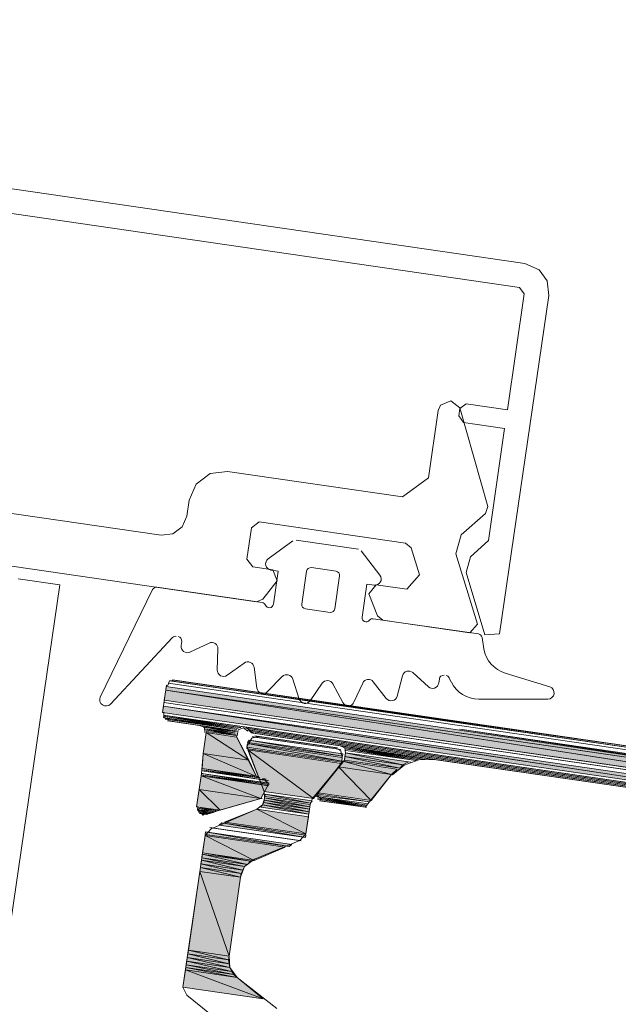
# Model space of a CAD drawing. Header units: millimetres. Extents: x 4446500 to 4448127, y 8380488 to 8381436.
# Tile 18 of 30: x 4447994 to 4448020, y 8381046 to 8381089. Entities that reach past the tile are written whole.
import ezdxf

# ---------------------------------------------------------------- set-up
doc = ezdxf.new("R2010")
doc.units = ezdxf.units.MM
for name, color, linetype, lineweight in [('Импорт в семействах', 7, 'Continuous', 18), ('Размеры', 7, 'Continuous', 9), ('Размеры-5', 7, 'Continuous', 9), ('Элементы узлов', 7, 'Continuous', 18)]:
    doc.layers.add(name, color=color, linetype=linetype, lineweight=lineweight)
doc.styles.add('GOST Common', font='GOST_Common.ttf', dxfattribs={"width": 0.9, "height": 10})
doc.dimstyles.new('ADSK_Основной_2_0_1', dxfattribs={"dimscale": 304.8, "dimtxt": 10.05715, "dimasz": 0.023196, "dimexe": 0.024606, "dimexo": 0.049213, "dimgap": 0.008202, "dimtad": 1, "dimdec": 0, "dimzin": 0, "dimdsep": 46, "dimtxsty": 'GOST Common', "dimblk1": 'OBLIQUE', "dimblk2": 'OBLIQUE', "dimsah": 1, "dimcen": 0.09, "dimdle": 0.024606, "dimazin": 0, "dimtfac": 1, "dimtdec": 4, "dimtix": 1, "dimtmove": 1, "dimatfit": 3, "dimfxl": 1, "dimtvp": 1, "dimtfill": 1, "dimtolj": 1, "dimtzin": 0, "dimarcsym": 2})

# ---------------------------------------------------------------- blocks, each defined once
blk = doc.blocks.new('Витражная стойка в сборе - Окно для витража_dwg-21250016-Разрез 2-2')
at = {"layer": 'Импорт в семействах'}
for points in [[(4448044.192, 8381053.134), (4448000.374, 8381059.502), (4448000.398, 8381059.665), (4448013.341, 8381057.735)], [(4448044.129, 8381052.699), (4448000.311, 8381059.067), (4448000.374, 8381059.502), (4448013.341, 8381057.486)], [(4448044.129, 8381052.699), (4448000.374, 8381059.502), (4448044.192, 8381053.134)], [(4448039.048, 8381052.882), (4448000.232, 8381058.524), (4448000.272, 8381058.796), (4448013.341, 8381056.803)], [(4448039.048, 8381052.882), (4448000.272, 8381058.796), (4448039.088, 8381053.154)], [(4448004.034, 8381056.417), (4448002.023, 8381056.71), (4448002.157, 8381057.633)], [(4448004.034, 8381056.417), (4448002.157, 8381057.633), (4448003.516, 8381057.436)], [(4448044.192, 8381053.134), (4448013.341, 8381057.784), (4448044.216, 8381053.297)], [(4448008.136, 8381056.376), (4448003.95, 8381056.985), (4448003.974, 8381057.147)], [(4448008.136, 8381056.376), (4448003.974, 8381057.147), (4448008.16, 8381056.539)], [(4448008.168, 8381056.593), (4448003.982, 8381057.202), (4448004.052, 8381057.303)], [(4448008.168, 8381056.593), (4448004.052, 8381057.303), (4448008.183, 8381056.702)], [(4448004.374, 8381055.701), (4448001.982, 8381056.049), (4448002.023, 8381056.71)], [(4448004.374, 8381055.701), (4448002.023, 8381056.71), (4448004.034, 8381056.417)], [(4448006.897, 8381054.724), (4448004.722, 8381055.04), (4448003.988, 8381056.868)], [(4448006.897, 8381054.724), (4448003.988, 8381056.868), (4448008.12, 8381056.267)], [(4448010.831, 8381056.206), (4448008.276, 8381056.578), (4448008.3, 8381056.741)], [(4448010.831, 8381056.206), (4448008.3, 8381056.741), (4448011.073, 8381056.338)], [(4448010.325, 8381055.781), (4448007.988, 8381056.12), (4448008.19, 8381056.368)], [(4448010.325, 8381055.781), (4448008.19, 8381056.368), (4448010.582, 8381056.021)], [(4448010.699, 8381056.059), (4448008.253, 8381056.414), (4448008.276, 8381056.578)], [(4448010.699, 8381056.059), (4448008.276, 8381056.578), (4448010.831, 8381056.206)], [(4448009.437, 8381054.632), (4448007.099, 8381054.972), (4448007.988, 8381056.12)], [(4448009.437, 8381054.632), (4448007.988, 8381056.12), (4448010.325, 8381055.781)], [(4448004.566, 8381054.73), (4448001.848, 8381055.125), (4448001.935, 8381055.723)], [(4448004.566, 8381054.73), (4448001.935, 8381055.723), (4448004.87, 8381055.296)], [(4448002.77, 8381054.214), (4448001.737, 8381054.364), (4448001.848, 8381055.125)], [(4448002.77, 8381054.214), (4448001.848, 8381055.125), (4448004.566, 8381054.73)], [(4448006.756, 8381054.522), (4448004.745, 8381054.815), (4448004.761, 8381054.924)], [(4448006.756, 8381054.522), (4448004.761, 8381054.924), (4448006.827, 8381054.624)], [(4448006.685, 8381054.033), (4448004.565, 8381054.341), (4448004.635, 8381054.442)], [(4448006.701, 8381054.142), (4448004.635, 8381054.442), (4448004.705, 8381054.543)], [(4448006.685, 8381054.033), (4448004.635, 8381054.442), (4448006.701, 8381054.142)], [(4448006.717, 8381054.251), (4448004.705, 8381054.543), (4448004.721, 8381054.652)], [(4448006.701, 8381054.142), (4448004.705, 8381054.543), (4448006.717, 8381054.251)], [(4448006.733, 8381054.36), (4448004.721, 8381054.652), (4448004.737, 8381054.76)], [(4448006.717, 8381054.251), (4448004.721, 8381054.652), (4448006.733, 8381054.36)], [(4448006.733, 8381054.36), (4448004.737, 8381054.76), (4448006.748, 8381054.468)], [(4448002.653, 8381054.175), (4448001.737, 8381054.364), (4448002.77, 8381054.214)], [(4448002.304, 8381054.059), (4448001.768, 8381054.193), (4448002.42, 8381054.098)], [(4448002.42, 8381054.098), (4448001.776, 8381054.248), (4448002.537, 8381054.137)], [(4448002.537, 8381054.137), (4448001.784, 8381054.301), (4448002.653, 8381054.175)], [(4448002.187, 8381054.021), (4448001.814, 8381054.13), (4448002.249, 8381054.067)], [(4448002.016, 8381053.99), (4448001.969, 8381054.052), (4448002.078, 8381054.037)], [(4448006.559, 8381053.163), (4448002.971, 8381053.685), (4448004.386, 8381054.256)], [(4448006.559, 8381053.163), (4448004.386, 8381054.256), (4448006.669, 8381053.924)], [(4448006.535, 8381053.001), (4448002.73, 8381053.554), (4448002.854, 8381053.646)], [(4448006.535, 8381053.001), (4448002.854, 8381053.646), (4448006.551, 8381053.109)], [(4448005.812, 8381052.606), (4448002.115, 8381053.143), (4448002.131, 8381053.252)], [(4448005.812, 8381052.606), (4448002.131, 8381053.252), (4448005.936, 8381052.699)], [(4448004.28, 8381051.996), (4448001.996, 8381052.328), (4448002.107, 8381053.089)], [(4448004.28, 8381051.996), (4448002.107, 8381053.089), (4448005.641, 8381052.576)], [(4448003.976, 8381051.818), (4448001.965, 8381052.11), (4448001.988, 8381052.274)], [(4448003.976, 8381051.818), (4448001.988, 8381052.274), (4448004.109, 8381051.966)], [(4448004.109, 8381051.966), (4448001.996, 8381052.328), (4448004.28, 8381051.996)], [(4448003.696, 8381051.414), (4448001.902, 8381051.675), (4448001.925, 8381051.838)], [(4448003.774, 8381051.57), (4448001.925, 8381051.838), (4448001.949, 8381052.002)], [(4448003.696, 8381051.414), (4448001.925, 8381051.838), (4448003.774, 8381051.57)], [(4448003.852, 8381051.725), (4448001.949, 8381052.002), (4448001.965, 8381052.11)], [(4448003.774, 8381051.57), (4448001.949, 8381052.002), (4448003.852, 8381051.725)], [(4448003.852, 8381051.725), (4448001.965, 8381052.11), (4448003.976, 8381051.818)], [(4448003.166, 8381047.772), (4448001.372, 8381048.033), (4448001.878, 8381051.512)], [(4448003.672, 8381051.251), (4448001.878, 8381051.512), (4448001.902, 8381051.675)], [(4448003.166, 8381047.772), (4448001.878, 8381051.512), (4448003.672, 8381051.251)], [(4448003.672, 8381051.251), (4448001.902, 8381051.675), (4448003.696, 8381051.414)], [(4448003.142, 8381047.609), (4448001.348, 8381047.87), (4448001.372, 8381048.033)], [(4448003.142, 8381047.609), (4448001.372, 8381048.033), (4448003.166, 8381047.772)], [(4448003.289, 8381047.089), (4448001.277, 8381047.381), (4448001.301, 8381047.544)], [(4448003.204, 8381047.267), (4448001.301, 8381047.544), (4448001.325, 8381047.707)], [(4448003.289, 8381047.089), (4448001.301, 8381047.544), (4448003.204, 8381047.267)], [(4448003.173, 8381047.438), (4448001.325, 8381047.707), (4448001.348, 8381047.87)], [(4448003.204, 8381047.267), (4448001.325, 8381047.707), (4448003.173, 8381047.438)], [(4448003.173, 8381047.438), (4448001.348, 8381047.87), (4448003.142, 8381047.609)], [(4448004.669, 8381045.888), (4448001.135, 8381046.402), (4448001.246, 8381047.163)], [(4448003.529, 8381046.831), (4448001.246, 8381047.163), (4448001.262, 8381047.272)], [(4448004.669, 8381045.888), (4448001.246, 8381047.163), (4448003.529, 8381046.831)], [(4448003.382, 8381046.964), (4448001.262, 8381047.272), (4448001.277, 8381047.381)], [(4448003.529, 8381046.831), (4448001.262, 8381047.272), (4448003.382, 8381046.964)], [(4448003.382, 8381046.964), (4448001.277, 8381047.381), (4448003.289, 8381047.089)]]:
    blk.add_hatch(color=256, dxfattribs=at).paths.add_polyline_path(points)
for p, q in [((4448000.374, 8381059.502), (4448000.398, 8381059.665)), ((4448000.398, 8381059.665), (4448013.341, 8381057.735)), ((4448000.311, 8381059.067), (4448000.374, 8381059.502)), ((4448044.192, 8381053.134), (4448000.374, 8381059.502)), ((4448000.374, 8381059.502), (4448013.341, 8381057.486)), ((4448044.129, 8381052.699), (4448000.374, 8381059.502)), ((4448000.374, 8381059.502), (4448044.192, 8381053.134)), ((4448000.232, 8381058.524), (4448000.272, 8381058.796)), ((4448000.272, 8381058.796), (4448013.341, 8381056.803)), ((4448039.048, 8381052.882), (4448000.272, 8381058.796)), ((4448000.272, 8381058.796), (4448039.088, 8381053.154)), ((4448044.129, 8381052.699), (4448000.311, 8381059.067)), ((4448039.048, 8381052.882), (4448000.232, 8381058.524)), ((4448002.023, 8381056.71), (4448002.157, 8381057.633)), ((4448002.157, 8381057.633), (4448004.034, 8381056.417)), ((4448004.034, 8381056.417), (4448002.157, 8381057.633)), ((4448002.157, 8381057.633), (4448003.516, 8381057.436)), ((4448044.192, 8381053.134), (4448013.341, 8381057.784)), ((4448013.341, 8381057.784), (4448044.216, 8381053.297)), ((4448013.341, 8381057.735), (4448044.192, 8381053.134)), ((4448013.341, 8381057.486), (4448044.129, 8381052.699)), ((4448003.516, 8381057.436), (4448004.034, 8381056.417)), ((4448003.95, 8381056.985), (4448003.974, 8381057.147)), ((4448003.974, 8381057.147), (4448008.136, 8381056.376)), ((4448008.136, 8381056.376), (4448003.974, 8381057.147)), ((4448003.974, 8381057.147), (4448008.16, 8381056.539)), ((4448003.982, 8381057.202), (4448004.052, 8381057.303)), ((4448008.168, 8381056.593), (4448003.982, 8381057.202)), ((4448004.052, 8381057.303), (4448008.168, 8381056.593)), ((4448008.168, 8381056.593), (4448004.052, 8381057.303)), ((4448004.052, 8381057.303), (4448008.183, 8381056.702)), ((4448001.982, 8381056.049), (4448002.023, 8381056.71)), ((4448002.023, 8381056.71), (4448002.077, 8381056.702)), ((4448004.034, 8381056.417), (4448002.023, 8381056.71)), ((4448002.023, 8381056.71), (4448004.374, 8381055.701)), ((4448004.374, 8381055.701), (4448002.023, 8381056.71)), ((4448002.023, 8381056.71), (4448004.034, 8381056.417)), ((4448008.136, 8381056.376), (4448003.95, 8381056.985)), ((4448004.722, 8381055.04), (4448003.988, 8381056.868)), ((4448003.988, 8381056.868), (4448006.897, 8381054.724)), ((4448006.897, 8381054.724), (4448003.988, 8381056.868)), ((4448003.988, 8381056.868), (4448008.12, 8381056.267)), ((4448008.183, 8381056.702), (4448008.168, 8381056.593)), ((4448008.276, 8381056.578), (4448008.3, 8381056.741)), ((4448008.3, 8381056.741), (4448010.831, 8381056.206)), ((4448010.831, 8381056.206), (4448008.3, 8381056.741)), ((4448008.3, 8381056.741), (4448011.073, 8381056.338)), ((4448013.341, 8381056.803), (4448039.048, 8381052.882)), ((4448004.034, 8381056.417), (4448004.374, 8381055.701)), ((4448008.12, 8381056.267), (4448006.897, 8381054.724)), ((4448007.988, 8381056.12), (4448008.19, 8381056.368)), ((4448008.16, 8381056.539), (4448008.136, 8381056.376)), ((4448008.19, 8381056.368), (4448010.325, 8381055.781)), ((4448010.325, 8381055.781), (4448008.19, 8381056.368)), ((4448008.19, 8381056.368), (4448010.582, 8381056.021)), ((4448008.253, 8381056.414), (4448008.276, 8381056.578)), ((4448008.253, 8381056.414), (4448008.307, 8381056.407)), ((4448010.699, 8381056.059), (4448008.253, 8381056.414)), ((4448010.831, 8381056.206), (4448008.276, 8381056.578)), ((4448008.276, 8381056.578), (4448010.699, 8381056.059)), ((4448010.699, 8381056.059), (4448008.276, 8381056.578)), ((4448008.276, 8381056.578), (4448010.831, 8381056.206)), ((4448010.831, 8381056.206), (4448010.699, 8381056.059)), ((4448011.073, 8381056.338), (4448010.831, 8381056.206)), ((4448012.199, 8381056.451), (4448012.254, 8381056.444)), ((4448004.374, 8381055.701), (4448001.982, 8381056.049)), ((4448007.099, 8381054.972), (4448007.988, 8381056.12)), ((4448010.325, 8381055.781), (4448007.988, 8381056.12)), ((4448007.988, 8381056.12), (4448009.437, 8381054.632)), ((4448009.437, 8381054.632), (4448007.988, 8381056.12)), ((4448007.988, 8381056.12), (4448010.325, 8381055.781)), ((4448010.325, 8381055.781), (4448009.437, 8381054.632)), ((4448010.582, 8381056.021), (4448010.325, 8381055.781)), ((4448001.848, 8381055.125), (4448001.935, 8381055.723)), ((4448001.935, 8381055.723), (4448004.566, 8381054.73)), ((4448004.566, 8381054.73), (4448001.935, 8381055.723)), ((4448001.935, 8381055.723), (4448004.87, 8381055.296)), ((4448004.886, 8381055.405), (4448004.94, 8381055.397)), ((4448001.737, 8381054.364), (4448001.848, 8381055.125)), ((4448004.566, 8381054.73), (4448001.848, 8381055.125)), ((4448001.848, 8381055.125), (4448002.77, 8381054.214)), ((4448002.77, 8381054.214), (4448001.848, 8381055.125)), ((4448001.848, 8381055.125), (4448004.566, 8381054.73)), ((4448004.87, 8381055.296), (4448004.566, 8381054.73)), ((4448006.897, 8381054.724), (4448004.722, 8381055.04)), ((4448004.745, 8381054.815), (4448004.761, 8381054.924)), ((4448004.761, 8381054.924), (4448006.756, 8381054.522)), ((4448006.756, 8381054.522), (4448004.761, 8381054.924)), ((4448004.761, 8381054.924), (4448006.827, 8381054.624)), ((4448004.87, 8381055.296), (4448004.925, 8381055.288)), ((4448009.437, 8381054.632), (4448007.099, 8381054.972)), ((4448004.566, 8381054.73), (4448002.77, 8381054.214)), ((4448004.565, 8381054.341), (4448004.635, 8381054.442)), ((4448004.566, 8381054.73), (4448004.62, 8381054.722)), ((4448004.635, 8381054.442), (4448004.705, 8381054.543)), ((4448006.701, 8381054.142), (4448004.635, 8381054.442)), ((4448004.635, 8381054.442), (4448006.685, 8381054.033)), ((4448006.685, 8381054.033), (4448004.635, 8381054.442)), ((4448004.635, 8381054.442), (4448006.701, 8381054.142)), ((4448004.705, 8381054.543), (4448004.721, 8381054.652)), ((4448006.717, 8381054.251), (4448004.705, 8381054.543)), ((4448004.705, 8381054.543), (4448006.701, 8381054.142)), ((4448006.701, 8381054.142), (4448004.705, 8381054.543)), ((4448004.705, 8381054.543), (4448006.717, 8381054.251)), ((4448004.721, 8381054.652), (4448004.737, 8381054.76)), ((4448006.733, 8381054.36), (4448004.721, 8381054.652)), ((4448004.721, 8381054.652), (4448006.717, 8381054.251)), ((4448006.717, 8381054.251), (4448004.721, 8381054.652)), ((4448004.721, 8381054.652), (4448006.733, 8381054.36)), ((4448004.737, 8381054.76), (4448006.733, 8381054.36)), ((4448006.733, 8381054.36), (4448004.737, 8381054.76)), ((4448004.737, 8381054.76), (4448006.748, 8381054.468)), ((4448006.756, 8381054.522), (4448004.745, 8381054.815)), ((4448006.748, 8381054.468), (4448006.733, 8381054.36)), ((4448006.827, 8381054.624), (4448006.756, 8381054.522)), ((4448002.77, 8381054.214), (4448001.737, 8381054.364)), ((4448002.653, 8381054.175), (4448001.737, 8381054.364)), ((4448001.737, 8381054.364), (4448002.77, 8381054.214)), ((4448002.304, 8381054.059), (4448001.768, 8381054.193)), ((4448001.768, 8381054.193), (4448002.42, 8381054.098)), ((4448001.776, 8381054.248), (4448001.83, 8381054.24)), ((4448002.42, 8381054.098), (4448001.776, 8381054.248)), ((4448001.776, 8381054.248), (4448002.537, 8381054.137)), ((4448002.537, 8381054.137), (4448001.784, 8381054.301)), ((4448001.784, 8381054.301), (4448002.653, 8381054.175)), ((4448002.187, 8381054.021), (4448001.814, 8381054.13)), ((4448001.814, 8381054.13), (4448002.249, 8381054.067)), ((4448002.016, 8381053.99), (4448001.969, 8381054.052)), ((4448001.969, 8381054.052), (4448002.078, 8381054.037)), ((4448002.078, 8381054.037), (4448002.016, 8381053.99)), ((4448002.133, 8381054.029), (4448002.187, 8381054.021)), ((4448002.249, 8381054.067), (4448002.187, 8381054.021)), ((4448002.42, 8381054.098), (4448002.304, 8381054.059)), ((4448002.537, 8381054.137), (4448002.42, 8381054.098)), ((4448002.653, 8381054.175), (4448002.537, 8381054.137)), ((4448002.77, 8381054.214), (4448002.653, 8381054.175)), ((4448002.971, 8381053.685), (4448004.386, 8381054.256)), ((4448004.386, 8381054.256), (4448006.559, 8381053.163)), ((4448006.559, 8381053.163), (4448004.386, 8381054.256)), ((4448004.386, 8381054.256), (4448006.669, 8381053.924)), ((4448006.685, 8381054.033), (4448004.565, 8381054.341)), ((4448006.701, 8381054.142), (4448006.685, 8381054.033)), ((4448006.717, 8381054.251), (4448006.701, 8381054.142)), ((4448006.733, 8381054.36), (4448006.717, 8381054.251)), ((4448009.172, 8381054.338), (4448009.226, 8381054.33)), ((4448002.73, 8381053.554), (4448002.854, 8381053.646)), ((4448002.854, 8381053.646), (4448006.535, 8381053.001)), ((4448006.535, 8381053.001), (4448002.854, 8381053.646)), ((4448002.854, 8381053.646), (4448006.551, 8381053.109)), ((4448006.559, 8381053.163), (4448002.971, 8381053.685)), ((4448006.669, 8381053.924), (4448006.559, 8381053.163)), ((4448002.115, 8381053.143), (4448002.131, 8381053.252)), ((4448005.812, 8381052.606), (4448002.115, 8381053.143)), ((4448002.131, 8381053.252), (4448005.812, 8381052.606)), ((4448005.812, 8381052.606), (4448002.131, 8381053.252)), ((4448002.131, 8381053.252), (4448005.936, 8381052.699)), ((4448006.535, 8381053.001), (4448002.73, 8381053.554)), ((4448001.996, 8381052.328), (4448002.107, 8381053.089)), ((4448002.107, 8381053.089), (4448004.28, 8381051.996)), ((4448004.28, 8381051.996), (4448002.107, 8381053.089)), ((4448002.107, 8381053.089), (4448005.641, 8381052.576)), ((4448006.551, 8381053.109), (4448006.535, 8381053.001)), ((4448001.965, 8381052.11), (4448001.988, 8381052.274)), ((4448001.988, 8381052.274), (4448003.976, 8381051.818)), ((4448003.976, 8381051.818), (4448001.988, 8381052.274)), ((4448001.988, 8381052.274), (4448004.109, 8381051.966)), ((4448004.28, 8381051.996), (4448001.996, 8381052.328)), ((4448004.109, 8381051.966), (4448001.996, 8381052.328)), ((4448001.996, 8381052.328), (4448004.28, 8381051.996)), ((4448005.641, 8381052.576), (4448004.28, 8381051.996)), ((4448005.936, 8381052.699), (4448005.812, 8381052.606)), ((4448001.902, 8381051.675), (4448001.925, 8381051.838)), ((4448001.925, 8381051.838), (4448001.949, 8381052.002)), ((4448003.774, 8381051.57), (4448001.925, 8381051.838)), ((4448001.925, 8381051.838), (4448003.696, 8381051.414)), ((4448003.696, 8381051.414), (4448001.925, 8381051.838)), ((4448001.925, 8381051.838), (4448003.774, 8381051.57)), ((4448001.949, 8381052.002), (4448001.965, 8381052.11)), ((4448003.852, 8381051.725), (4448001.949, 8381052.002)), ((4448001.949, 8381052.002), (4448003.774, 8381051.57)), ((4448003.774, 8381051.57), (4448001.949, 8381052.002)), ((4448001.949, 8381052.002), (4448003.852, 8381051.725)), ((4448003.976, 8381051.818), (4448001.965, 8381052.11)), ((4448001.965, 8381052.11), (4448003.852, 8381051.725)), ((4448003.852, 8381051.725), (4448001.965, 8381052.11)), ((4448001.965, 8381052.11), (4448003.976, 8381051.818)), ((4448004.109, 8381051.966), (4448003.976, 8381051.818)), ((4448004.28, 8381051.996), (4448004.109, 8381051.966)), ((4448001.372, 8381048.033), (4448001.878, 8381051.512)), ((4448001.878, 8381051.512), (4448001.902, 8381051.675)), ((4448003.672, 8381051.251), (4448001.878, 8381051.512)), ((4448001.878, 8381051.512), (4448003.166, 8381047.772)), ((4448003.166, 8381047.772), (4448001.878, 8381051.512)), ((4448001.878, 8381051.512), (4448003.672, 8381051.251)), ((4448003.696, 8381051.414), (4448001.902, 8381051.675)), ((4448001.902, 8381051.675), (4448003.672, 8381051.251)), ((4448003.672, 8381051.251), (4448001.902, 8381051.675)), ((4448001.902, 8381051.675), (4448003.696, 8381051.414)), ((4448003.696, 8381051.414), (4448003.672, 8381051.251)), ((4448003.774, 8381051.57), (4448003.696, 8381051.414)), ((4448003.852, 8381051.725), (4448003.774, 8381051.57)), ((4448003.976, 8381051.818), (4448003.852, 8381051.725)), ((4448003.672, 8381051.251), (4448003.166, 8381047.772)), ((4448001.348, 8381047.87), (4448001.372, 8381048.033)), ((4448003.166, 8381047.772), (4448001.372, 8381048.033)), ((4448001.372, 8381048.033), (4448003.142, 8381047.609)), ((4448003.142, 8381047.609), (4448001.372, 8381048.033)), ((4448001.372, 8381048.033), (4448003.166, 8381047.772)), ((4448001.277, 8381047.381), (4448001.301, 8381047.544)), ((4448001.301, 8381047.544), (4448001.325, 8381047.707)), ((4448003.204, 8381047.267), (4448001.301, 8381047.544)), ((4448001.301, 8381047.544), (4448003.289, 8381047.089)), ((4448003.289, 8381047.089), (4448001.301, 8381047.544)), ((4448001.301, 8381047.544), (4448003.204, 8381047.267)), ((4448001.325, 8381047.707), (4448001.348, 8381047.87)), ((4448003.173, 8381047.438), (4448001.325, 8381047.707)), ((4448001.325, 8381047.707), (4448003.204, 8381047.267)), ((4448003.204, 8381047.267), (4448001.325, 8381047.707)), ((4448001.325, 8381047.707), (4448003.173, 8381047.438)), ((4448003.142, 8381047.609), (4448001.348, 8381047.87)), ((4448001.348, 8381047.87), (4448003.173, 8381047.438)), ((4448003.173, 8381047.438), (4448001.348, 8381047.87)), ((4448001.348, 8381047.87), (4448003.142, 8381047.609)), ((4448003.166, 8381047.772), (4448003.142, 8381047.609)), ((4448003.142, 8381047.609), (4448003.173, 8381047.438)), ((4448001.135, 8381046.402), (4448001.246, 8381047.163)), ((4448001.246, 8381047.163), (4448001.262, 8381047.272)), ((4448003.529, 8381046.831), (4448001.246, 8381047.163)), ((4448001.246, 8381047.163), (4448004.669, 8381045.888)), ((4448004.669, 8381045.888), (4448001.246, 8381047.163)), ((4448001.246, 8381047.163), (4448003.529, 8381046.831)), ((4448001.262, 8381047.272), (4448001.277, 8381047.381)), ((4448003.382, 8381046.964), (4448001.262, 8381047.272)), ((4448001.262, 8381047.272), (4448003.529, 8381046.831)), ((4448003.529, 8381046.831), (4448001.262, 8381047.272)), ((4448001.262, 8381047.272), (4448003.382, 8381046.964)), ((4448003.289, 8381047.089), (4448001.277, 8381047.381)), ((4448001.277, 8381047.381), (4448003.382, 8381046.964)), ((4448003.382, 8381046.964), (4448001.277, 8381047.381)), ((4448001.277, 8381047.381), (4448003.289, 8381047.089)), ((4448003.173, 8381047.438), (4448003.204, 8381047.267)), ((4448003.204, 8381047.267), (4448003.289, 8381047.089)), ((4448003.289, 8381047.089), (4448003.382, 8381046.964)), ((4448003.382, 8381046.964), (4448003.529, 8381046.831)), ((4448003.529, 8381046.831), (4448004.669, 8381045.888)), ((4448004.669, 8381045.888), (4448001.135, 8381046.402))]:
    blk.add_line(p, q, dxfattribs=at)
at = {"layer": 'Импорт в семействах', "flags": 128}
for points in [[(4448020.887, 8381057.021), (4448000.772, 8381059.945), (4448000.546, 8381059.921), (4448000.461, 8381059.712), (4448000.406, 8381059.72), (4448000.232, 8381058.524), (4448000.287, 8381058.516), (4448000.309, 8381058.291), (4448000.519, 8381058.205), (4448000.511, 8381058.15), (4448001.87, 8381057.953), (4448002.08, 8381057.867), (4448002.102, 8381057.641)], [(4448000.601, 8381059.914), (4448044.147, 8381053.585), (4448000.601, 8381059.914), (4448000.546, 8381059.921), (4448044.147, 8381053.585), (4448000.655, 8381059.906), (4448044.147, 8381053.585), (4448000.655, 8381059.906), (4448044.147, 8381053.585), (4448000.655, 8381059.906), (4448023.442, 8381056.65), (4448000.663, 8381059.96), (4448023.442, 8381056.65), (4448000.717, 8381059.953), (4448023.387, 8381056.658), (4448000.717, 8381059.953), (4448000.663, 8381059.96), (4448023.387, 8381056.658), (4448000.717, 8381059.953), (4448023.387, 8381056.658), (4448000.717, 8381059.953), (4448023.387, 8381056.658), (4448000.772, 8381059.945), (4448023.333, 8381056.666), (4448000.772, 8381059.945)], [(4448000.772, 8381059.945), (4448023.333, 8381056.666), (4448000.717, 8381059.953), (4448000.826, 8381059.937)], [(4448000.271, 8381058.407), (4448003.75, 8381057.901), (4448000.271, 8381058.407), (4448003.75, 8381057.901), (4448000.271, 8381058.407), (4448003.75, 8381057.901), (4448000.271, 8381058.407), (4448003.75, 8381057.901), (4448000.271, 8381058.407), (4448003.75, 8381057.901), (4448003.805, 8381057.894), (4448000.271, 8381058.407), (4448003.805, 8381057.894), (4448039.033, 8381052.774), (4448003.859, 8381057.886), (4448003.805, 8381057.894), (4448039.033, 8381052.774), (4448003.805, 8381057.894), (4448000.271, 8381058.407), (4448003.634, 8381057.863), (4448000.263, 8381058.353), (4448003.688, 8381057.855), (4448003.634, 8381057.863), (4448000.263, 8381058.353), (4448003.634, 8381057.863), (4448000.263, 8381058.353), (4448003.634, 8381057.863), (4448000.263, 8381058.353), (4448003.571, 8381057.816), (4448000.309, 8381058.291), (4448000.255, 8381058.298), (4448003.571, 8381057.816), (4448000.255, 8381058.298), (4448003.571, 8381057.816), (4448000.309, 8381058.291), (4448003.571, 8381057.816), (4448000.309, 8381058.291), (4448003.509, 8381057.77), (4448000.356, 8381058.228), (4448003.509, 8381057.77), (4448000.356, 8381058.228), (4448003.509, 8381057.77), (4448000.41, 8381058.22), (4448000.356, 8381058.228), (4448003.509, 8381057.77), (4448000.356, 8381058.228)], [(4448001.925, 8381057.945), (4448001.87, 8381057.953), (4448003.501, 8381057.716), (4448001.925, 8381057.945), (4448001.87, 8381057.953), (4448003.501, 8381057.716), (4448001.87, 8381057.953), (4448003.501, 8381057.716), (4448001.979, 8381057.937), (4448001.925, 8381057.945), (4448003.501, 8381057.716), (4448001.925, 8381057.945), (4448003.501, 8381057.716), (4448001.979, 8381057.937), (4448003.501, 8381057.716), (4448001.979, 8381057.937), (4448003.493, 8381057.661), (4448002.08, 8381057.867), (4448002.025, 8381057.875), (4448003.493, 8381057.661), (4448002.025, 8381057.875), (4448003.493, 8381057.661), (4448002.08, 8381057.867), (4448003.493, 8381057.661), (4448002.08, 8381057.867), (4448003.485, 8381057.607), (4448002.126, 8381057.805), (4448003.485, 8381057.607), (4448002.126, 8381057.805), (4448003.477, 8381057.553), (4448002.118, 8381057.75), (4448003.477, 8381057.553), (4448002.118, 8381057.75), (4448003.477, 8381057.553), (4448002.173, 8381057.742), (4448002.118, 8381057.75), (4448003.477, 8381057.553), (4448002.118, 8381057.75), (4448003.469, 8381057.498), (4448002.165, 8381057.688), (4448003.469, 8381057.498), (4448002.165, 8381057.688), (4448002.157, 8381057.633), (4448002.023, 8381056.71), (4448001.95, 8381055.832), (4448001.737, 8381054.364), (4448001.791, 8381054.356), (4448001.776, 8381054.248), (4448001.915, 8381054.06), (4448002.133, 8381054.029), (4448004.566, 8381054.73), (4448004.87, 8381055.296), (4448004.886, 8381055.405), (4448004.739, 8381055.537), (4448004.747, 8381055.592), (4448004.576, 8381055.561), (4448004.63, 8381055.553)], [(4448003.859, 8381057.886), (4448039.033, 8381052.774), (4448003.859, 8381057.886), (4448037.402, 8381053.011), (4448003.968, 8381057.87), (4448003.905, 8381057.824), (4448037.448, 8381052.949)], [(4448037.394, 8381052.957), (4448003.905, 8381057.824), (4448037.339, 8381052.965), (4448003.96, 8381057.816), (4448037.394, 8381052.957)], [(4448037.339, 8381052.965), (4448003.96, 8381057.816), (4448037.339, 8381052.965), (4448003.96, 8381057.816), (4448037.339, 8381052.965), (4448003.96, 8381057.816), (4448037.285, 8381052.973), (4448004.014, 8381057.808), (4448003.96, 8381057.816), (4448037.339, 8381052.965)], [(4448037.285, 8381052.973), (4448003.96, 8381057.816), (4448037.231, 8381052.98), (4448004.014, 8381057.808), (4448037.285, 8381052.973)], [(4448037.223, 8381052.926), (4448004.006, 8381057.753), (4448037.223, 8381052.926), (4448004.061, 8381057.745), (4448004.006, 8381057.753), (4448037.223, 8381052.926), (4448004.006, 8381057.753), (4448037.168, 8381052.934), (4448004.115, 8381057.737), (4448004.053, 8381057.691), (4448037.215, 8381052.871)], [(4448037.161, 8381052.879), (4448004.053, 8381057.691), (4448037.161, 8381052.879), (4448004.107, 8381057.683), (4448037.161, 8381052.879), (4448004.107, 8381057.683), (4448037.161, 8381052.879), (4448004.161, 8381057.675), (4448037.161, 8381052.879), (4448004.161, 8381057.675), (4448037.161, 8381052.879), (4448004.216, 8381057.667), (4448004.153, 8381057.621), (4448037.153, 8381052.825), (4448004.153, 8381057.621), (4448004.014, 8381057.808), (4448003.998, 8381057.699), (4448003.797, 8381057.84), (4448003.563, 8381057.762), (4448003.524, 8381057.49), (4448003.469, 8381057.498), (4448004.374, 8381055.701), (4448004.428, 8381055.693), (4448004.529, 8381055.623)], [(4448003.805, 8381057.894), (4448003.913, 8381057.878), (4448039.033, 8381052.774), (4448003.859, 8381057.886)], [(4448004.262, 8381057.605), (4448004.208, 8381057.613), (4448008.068, 8381057.052), (4448008.277, 8381056.966), (4448008.3, 8381056.741), (4448008.253, 8381056.414), (4448007.099, 8381054.972), (4448007.084, 8381054.864), (4448007.223, 8381054.677), (4448007.215, 8381054.622), (4448009.172, 8381054.338), (4448010.325, 8381055.781), (4448010.38, 8381055.773), (4448010.886, 8381056.198), (4448011.531, 8381056.438), (4448012.199, 8381056.451), (4448030.085, 8381053.852)], [(4448002.996, 8381044.688), (4448001.305, 8381046.044), (4448001.135, 8381046.402), (4448002.107, 8381053.089), (4448002.372, 8381053.383), (4448004.386, 8381054.256), (4448004.635, 8381054.442), (4448004.729, 8381054.706), (4448004.722, 8381055.04), (4448003.996, 8381056.922), (4448003.95, 8381056.985), (4448004.028, 8381057.139), (4448004.176, 8381057.395), (4448004.464, 8381057.465), (4448007.834, 8381056.975), (4448008.09, 8381056.827), (4448008.16, 8381056.539), (4448008.136, 8381056.376), (4448008.12, 8381056.267), (4448006.842, 8381054.732), (4448006.748, 8381054.468), (4448006.559, 8381053.163), (4448006.294, 8381052.869), (4448004.288, 8381052.05), (4448003.852, 8381051.725), (4448003.672, 8381051.251), (4448003.166, 8381047.772), (4448003.204, 8381047.267), (4448003.529, 8381046.831), (4448005.274, 8381045.467)], [(4448008.122, 8381057.044), (4448008.068, 8381057.052), (4448012.145, 8381056.459), (4448008.122, 8381057.044), (4448008.068, 8381057.052), (4448012.199, 8381056.451), (4448012.145, 8381056.459), (4448008.068, 8381057.052), (4448011.982, 8381056.483), (4448008.176, 8381057.036), (4448008.122, 8381057.044), (4448012.145, 8381056.459), (4448011.982, 8381056.483), (4448008.122, 8381057.044), (4448011.819, 8381056.507), (4448008.176, 8381057.036), (4448011.982, 8381056.483), (4448011.819, 8381056.507), (4448008.176, 8381057.036), (4448011.648, 8381056.476), (4448008.223, 8381056.974), (4448011.811, 8381056.452), (4448011.648, 8381056.476), (4448008.223, 8381056.974), (4448011.477, 8381056.446), (4448008.269, 8381056.912), (4448011.531, 8381056.438), (4448011.477, 8381056.446), (4448008.269, 8381056.912), (4448011.306, 8381056.415), (4448008.316, 8381056.849), (4448011.415, 8381056.399), (4448011.306, 8381056.415), (4448008.316, 8381056.849)], [(4448008.354, 8381056.733), (4448008.3, 8381056.741), (4448011.073, 8381056.338), (4448008.3, 8381056.741), (4448011.181, 8381056.322), (4448011.073, 8381056.338), (4448008.3, 8381056.741)], [(4448002.005, 8381055.824), (4448001.95, 8381055.832), (4448004.886, 8381055.405), (4448001.95, 8381055.832), (4448004.886, 8381055.405), (4448001.95, 8381055.832), (4448004.94, 8381055.397), (4448001.95, 8381055.832), (4448004.94, 8381055.397), (4448001.95, 8381055.832), (4448004.933, 8381055.343), (4448001.943, 8381055.777), (4448004.933, 8381055.343), (4448001.943, 8381055.777), (4448004.87, 8381055.296), (4448001.935, 8381055.723), (4448004.925, 8381055.288), (4448004.87, 8381055.296), (4448001.935, 8381055.723)], [(4448001.982, 8381056.049), (4448004.428, 8381055.693), (4448001.982, 8381056.049), (4448004.428, 8381055.693), (4448001.982, 8381056.049), (4448004.475, 8381055.631), (4448001.974, 8381055.995), (4448004.475, 8381055.631), (4448001.974, 8381055.995), (4448004.475, 8381055.631), (4448001.974, 8381055.995), (4448004.475, 8381055.631), (4448001.974, 8381055.995), (4448004.848, 8381055.521), (4448001.966, 8381055.94), (4448004.848, 8381055.521), (4448001.966, 8381055.94), (4448004.848, 8381055.521), (4448001.966, 8381055.94), (4448004.848, 8381055.521), (4448001.966, 8381055.94), (4448004.902, 8381055.514), (4448001.966, 8381055.94), (4448004.902, 8381055.514), (4448001.966, 8381055.94)], [(4448007.161, 8381054.63), (4448009.172, 8381054.338), (4448007.161, 8381054.63), (4448007.215, 8381054.622), (4448009.172, 8381054.338), (4448007.114, 8381054.692), (4448009.18, 8381054.392), (4448007.114, 8381054.692), (4448007.168, 8381054.685), (4448009.18, 8381054.392), (4448007.06, 8381054.7), (4448009.18, 8381054.392), (4448009.234, 8381054.384), (4448007.06, 8381054.7), (4448007.114, 8381054.692), (4448009.18, 8381054.392), (4448007.068, 8381054.755), (4448009.242, 8381054.439), (4448007.068, 8381054.755), (4448009.242, 8381054.439), (4448007.021, 8381054.817), (4448009.304, 8381054.485), (4448007.021, 8381054.817), (4448009.304, 8381054.485), (4448007.021, 8381054.817), (4448007.084, 8381054.864), (4448009.375, 8381054.586), (4448007.037, 8381054.926), (4448009.375, 8381054.586), (4448007.037, 8381054.926), (4448007.154, 8381054.964)], [(4448001.814, 8381054.13), (4448002.249, 8381054.067), (4448001.814, 8381054.13), (4448002.304, 8381054.059), (4448002.249, 8381054.067), (4448001.814, 8381054.13), (4448002.133, 8381054.029), (4448001.915, 8381054.06), (4448001.861, 8381054.068), (4448002.187, 8381054.021), (4448002.133, 8381054.029), (4448001.861, 8381054.068), (4448002.133, 8381054.029), (4448001.915, 8381054.06), (4448002.133, 8381054.029), (4448001.915, 8381054.06), (4448002.078, 8381054.037), (4448001.969, 8381054.052), (4448001.915, 8381054.06), (4448002.133, 8381054.029), (4448002.078, 8381054.037), (4448001.915, 8381054.06)]]:
    blk.add_lwpolyline(points, dxfattribs=at)
for points in [[(4448000.476, 8381059.821), (4448044.185, 8381053.468), (4448000.476, 8381059.821), (4448044.185, 8381053.468)], [(4448000.295, 8381058.959), (4448039.166, 8381053.309), (4448039.22, 8381053.301), (4448000.295, 8381058.959), (4448039.166, 8381053.309)], [(4448000.311, 8381059.067), (4448039.399, 8381053.387), (4448000.311, 8381059.067), (4448039.454, 8381053.379), (4448039.399, 8381053.387), (4448000.311, 8381059.067), (4448039.345, 8381053.394), (4448000.311, 8381059.067), (4448039.399, 8381053.387), (4448039.345, 8381053.394), (4448000.311, 8381059.067), (4448039.291, 8381053.402), (4448000.311, 8381059.067), (4448039.345, 8381053.394), (4448039.291, 8381053.402)], [(4448000.457, 8381058.158), (4448003.501, 8381057.716), (4448000.511, 8381058.15), (4448000.457, 8381058.158), (4448003.501, 8381057.716)], [(4448004.355, 8381057.481), (4448007.943, 8381056.959), (4448004.301, 8381057.489), (4448004.355, 8381057.481), (4448007.943, 8381056.959)], [(4448004.464, 8381057.465), (4448007.889, 8381056.967), (4448004.355, 8381057.481), (4448004.464, 8381057.465), (4448007.889, 8381056.967)], [(4448004.238, 8381057.442), (4448008.098, 8381056.881), (4448004.184, 8381057.45), (4448004.238, 8381057.442), (4448008.098, 8381056.881)], [(4448003.942, 8381056.93), (4448008.128, 8381056.322), (4448003.996, 8381056.922), (4448003.942, 8381056.93), (4448008.128, 8381056.322)], [(4448004.747, 8381055.592), (4448004.801, 8381055.584), (4448004.638, 8381055.607), (4448004.747, 8381055.592), (4448004.801, 8381055.584)], [(4448004.761, 8381054.924), (4448006.827, 8381054.624), (4448004.761, 8381054.924), (4448006.827, 8381054.624)], [(4448004.745, 8381054.815), (4448006.756, 8381054.522), (4448004.745, 8381054.815), (4448006.756, 8381054.522)], [(4448002.38, 8381053.438), (4448006.294, 8381052.869), (4448002.325, 8381053.446), (4448002.38, 8381053.438), (4448006.348, 8381052.861), (4448006.294, 8381052.869)]]:
    blk.add_lwpolyline(points, close=True, dxfattribs=at)
blk = doc.blocks.new('Витражная стойка в сборе - Витражная стойка в сборе-21069598-Разрез 2-2')
at = {"layer": 'Элементы узлов'}
for p, q in [((4447969.204, 8381085.166), (4448016.21, 8381078.335)), ((4448015.971, 8381077.274), (4447969.13, 8381084.082)), ((4448016.21, 8381078.335), (4448016.838, 8381078.051)), ((4448016.838, 8381078.051), (4448017.191, 8381077.56)), ((4448017.191, 8381077.56), (4448017.267, 8381076.918)), ((4448016.183, 8381076.991), (4448015.971, 8381077.274)), ((4448017.267, 8381076.918), (4448015.097, 8381061.991)), ((4448015.44, 8381071.878), (4448016.183, 8381076.991)), ((4448013.294, 8381071.601), (4448013.342, 8381071.93)), ((4448013.342, 8381071.93), (4448013.625, 8381072.142)), ((4448013.625, 8381072.142), (4448015.44, 8381071.878)), ((4448013.506, 8381071.317), (4448013.294, 8381071.601)), ((4448015.32, 8381071.053), (4448013.506, 8381071.317)), ((4448014.601, 8381066.105), (4448015.32, 8381071.053)), ((4448013.808, 8381065.386), (4448014.601, 8381066.105)), ((4448013.618, 8381064.7), (4448013.808, 8381065.386)), ((4448014.448, 8381061.943), (4448013.618, 8381064.7)), ((4448015.097, 8381061.991), (4448014.448, 8381061.943))]:
    blk.add_line(p, q, dxfattribs=at)
at = {"layer": 'Элементы узлов', "color": 127, "true_color": 0x3a7676}
for p, q in [((4448012.953, 8381072.265), (4448012.488, 8381072.08)), ((4448013.345, 8381071.956), (4448012.953, 8381072.265)), ((4448012.386, 8381071.843), (4448011.955, 8381068.874)), ((4448012.488, 8381072.08), (4448012.386, 8381071.843)), ((4448014.574, 8381067.606), (4448013.345, 8381071.956)), ((4448002.331, 8381069.059), (4448001.709, 8381068.594)), ((4448003.102, 8381069.15), (4448002.331, 8381069.059)), ((4448010.821, 8381068.028), (4448003.102, 8381069.15)), ((4448011.955, 8381068.874), (4448010.821, 8381068.028)), ((4448001.709, 8381068.594), (4448001.402, 8381067.881)), ((4447976.304, 8381067.487), (4448004.37, 8381063.408)), ((4448000.168, 8381066.343), (4447990.965, 8381067.68)), ((4448001.402, 8381067.881), (4448001.302, 8381067.188)), ((4448014.481, 8381067.298), (4448014.574, 8381067.606)), ((4448001.302, 8381067.188), (4448001.097, 8381066.713)), ((4448013.403, 8381066.362), (4448014.481, 8381067.298)), ((4448001.097, 8381066.713), (4448000.682, 8381066.403)), ((4448003.956, 8381065.287), (4448004.157, 8381066.672)), ((4448004.157, 8381066.672), (4448004.497, 8381066.926)), ((4448004.497, 8381066.926), (4448010.955, 8381065.987)), ((4448000.682, 8381066.403), (4448000.168, 8381066.343)), ((4448013.163, 8381065.521), (4448013.403, 8381066.362)), ((4448010.955, 8381065.987), (4448011.199, 8381065.779)), ((4448011.199, 8381065.779), (4448011.563, 8381064.6)), ((4448014.12, 8381062.424), (4448013.163, 8381065.521)), ((4448004.209, 8381064.947), (4448003.956, 8381065.287)), ((4448005.1, 8381064.817), (4448004.209, 8381064.947)), ((4448005.292, 8381064.335), (4448005.1, 8381064.817)), ((4448011.563, 8381064.6), (4448011.014, 8381063.958)), ((4448004.649, 8381063.519), (4448005.292, 8381064.335)), ((4448009.652, 8381064.156), (4448009.33, 8381063.748)), ((4448011.014, 8381063.958), (4448009.652, 8381064.156)), ((4448009.33, 8381063.748), (4448009.715, 8381062.783)), ((4448004.37, 8381063.408), (4448004.649, 8381063.519)), ((4448009.715, 8381062.783), (4448009.951, 8381062.597)), ((4448009.951, 8381062.597), (4448013.791, 8381062.039)), ((4448013.791, 8381062.039), (4448014.12, 8381062.424))]:
    blk.add_line(p, q, dxfattribs=at)
at = {"layer": 'Элементы узлов', "color": 196, "true_color": 0x400080}
for p, q in [((4448005.985, 8381066.09), (4448004.894, 8381065.294)), ((4448008.88, 8381065.722), (4448006.12, 8381066.123)), ((4448009.819, 8381064.578), (4448008.999, 8381065.652)), ((4448007.887, 8381064.753), (4448006.796, 8381064.911)), ((4448005.016, 8381064.799), (4448005.335, 8381064.752)), ((4448005.335, 8381064.752), (4448005.123, 8381063.298)), ((4448006.588, 8381064.756), (4448006.376, 8381063.302)), ((4448007.831, 8381063.09), (4448008.042, 8381064.544)), ((4448004.627, 8381063.37), (4447999.985, 8381064.045)), ((4448009.031, 8381062.73), (4448009.242, 8381064.184)), ((4448009.242, 8381064.184), (4448009.56, 8381064.138)), ((4447999.794, 8381063.944), (4447997.488, 8381059.203)), ((4448006.532, 8381063.094), (4448007.622, 8381062.935)), ((4448014.169, 8381061.984), (4448009.528, 8381062.658)), ((4447997.937, 8381058.894), (4448000.678, 8381061.823)), ((4448014.407, 8381061.326), (4448014.324, 8381061.832)), ((4448001.08, 8381061.659), (4448001.053, 8381061.472)), ((4448001.444, 8381061.184), (4448002.283, 8381061.584)), ((4448002.677, 8381061.326), (4448002.643, 8381060.397)), ((4448003.079, 8381060.163), (4448003.834, 8381060.703)), ((4448004.267, 8381060.517), (4448004.395, 8381059.597)), ((4448004.865, 8381059.442), (4448005.516, 8381060.105)), ((4448010.583, 8381059.243), (4448010.815, 8381060.143)), ((4448011.266, 8381060.279), (4448011.956, 8381059.656)), ((4448017.308, 8381059.648), (4448015.341, 8381060.256)), ((4448005.974, 8381059.997), (4448006.26, 8381059.113)), ((4448006.75, 8381059.042), (4448007.275, 8381059.808)), ((4448007.746, 8381059.781), (4448008.181, 8381058.96)), ((4448008.675, 8381058.975), (4448009.06, 8381059.82)), ((4448009.528, 8381059.876), (4448010.099, 8381059.143)), ((4448012.413, 8381059.821), (4448012.44, 8381060.008)), ((4448012.873, 8381060.051), (4448012.969, 8381059.857)), ((4448014.177, 8381059.11), (4448017.227, 8381059.109))]:
    blk.add_line(p, q, dxfattribs=at)
at = {"layer": 'Элементы узлов', "color": 232, "true_color": 0xbb005e}
for p, q in [((4447993.549, 8381049.307), (4447995.706, 8381064.151)), ((4447995.706, 8381064.151), (4447993.873, 8381064.417))]:
    blk.add_line(p, q, dxfattribs=at)
at = {"layer": 'Элементы узлов', "color": 196, "true_color": 0x400080}
blk.add_arc((4448009.6, 8381064.411), 0.275, 261.7307, 37.3633, dxfattribs=at)
for centre, major_axis, start_param, end_param in [((4448005.056, 8381065.071), (0.262, 0.085), 1.885812, 4.253047), ((4448006.77, 8381064.729), (0.139, 0.12), 0.713235, 2.284031), ((4448007.86, 8381064.571), (0.174, 0.058), 5.818323, 7.389119), ((4447999.959, 8381063.863), (0.108, 0.149), 0.481411, 1.743963), ((4448004.6, 8381063.189), (0.18, 0.035), 0.189636, 1.236834), ((4448004.941, 8381063.325), (0.139, 0.12), 2.80763, 5.425624), ((4448006.558, 8381063.275), (-0.164, 0.082), 0.320536, 1.891332), ((4448007.649, 8381063.117), (0.139, 0.12), 3.854828, 5.425624), ((4448009.213, 8381062.704), (-0.155, 0.098), 0.42146, 3.039454), ((4448009.501, 8381062.476), (-0.164, 0.082), 5.032925, 6.080122), ((4448000.812, 8381061.698), (0.181, 0.032), 1.248938, 2.211976), ((4448000.898, 8381061.685), (-0.058, 0.174), 4.247527, 5.818323), ((4448014.143, 8381061.802), (-0.14, 0.119), 4.00895, 5.271502), ((4448001.326, 8381061.432), (0.274, 0.024), 2.908554, 5.069484), ((4448002.401, 8381061.336), (0.225, 0.159), 5.631255, 7.684186), ((4448015.74, 8381061.547), (0.364, 1.301), 2.007156, 3.11413), ((4448003.995, 8381060.479), (0.023, 0.275), 4.933123, 6.986054), ((4448002.918, 8381060.387), (0.269, 0.058), 2.891605, 5.119069), ((4448005.712, 8381059.912), (0.207, 0.181), 5.876736, 7.929667), ((4448011.081, 8381060.074), (0.274, 0.029), 0.730675, 2.783606), ((4448012.622, 8381059.981), (0.013, 0.183), 6.211022, 7.781818), ((4448012.709, 8381059.969), (-0.085, 0.163), 4.694411, 5.657448), ((4448007.502, 8381059.652), (-0.025, 0.274), 5.107656, 7.160587), ((4448009.31, 8381059.706), (0.157, 0.226), 5.980321, 8.033252), ((4448012.14, 8381059.86), (-0.112, 0.252), 1.988965, 4.149894), ((4448014.178, 8381060.461), (-1.248, 0.517), 0.856239, 1.963213), ((4448004.668, 8381059.635), (-0.208, 0.181), 0.854501, 3.081965), ((4448010.316, 8381059.312), (-0.275, 0.017), 0.723601, 2.951065), ((4448017.227, 8381059.385), (0.105, 0.255), 3.534097, 6.376175), ((4447997.736, 8381059.082), (0.272, 0.046), 2.522608, 5.364686), ((4448006.522, 8381059.197), (-0.268, 0.065), 0.549068, 2.776532), ((4448008.424, 8381059.089), (0.102, 0.256), 2.438955, 4.666419)]:
    blk.add_ellipse(centre, major_axis=major_axis, ratio=1, start_param=start_param, end_param=end_param, dxfattribs=at)
blk.add_blockref('Витражная стойка в сборе - Окно для витража_dwg-21250016-Разрез 2-2', (0, 0))
blk = doc.blocks.new('DIMBLOCK3-Разрез 2-2')
at = {"layer": 'Размеры-5'}
for p, q in [((4447968.501, 8381156.434), (4447971.799, 8381179.126)), ((4447969.944, 8381098.953), (4447981.393, 8381177.731)), ((4447970.72, 8381171.704), (4447968.501, 8381156.434)), ((4447987.737, 8381169.231), (4447970.72, 8381171.704)), ((4447983.475, 8381169.85), (4447975.518, 8381171.007)), ((4447980.315, 8381170.309), (4447969.944, 8381098.953)), ((4447996.576, 8381167.946), (4447983.475, 8381169.85))]:
    blk.add_line(p, q, dxfattribs=at)
at = {"layer": 'Размеры-5', "lineweight": 18}
for p, q in [((4447970.72, 8381171.704), (4447974.727, 8381174.694)), ((4447980.315, 8381170.309), (4447984.321, 8381173.299)), ((4447970.72, 8381171.704), (4447966.714, 8381168.714)), ((4447980.315, 8381170.309), (4447976.308, 8381167.32))]:
    blk.add_line(p, q, dxfattribs=at)
at = {"layer": 'Размеры-5', "color": 0, "insert": (4447988.188, 8381184.897), "char_height": 10, "width": 12.88679, "attachment_point": 1, "rotation": 351.7307, "line_spacing_factor": 1.022761, "style": 'GOST Common', "bg_fill": 3, "box_fill_scale": 1.25, "bg_fill_color": 256, "bg_fill_true_color": 13158600, "bg_fill_transparency": 0}
blk.add_mtext('10', dxfattribs=at)
blk = doc.blocks.new('_Oblique')
at = {"color": 0, "linetype": 'ByBlock', "lineweight": -2}
blk.add_line((-0.5, -0.5), (0.5, 0.5), dxfattribs=at)

msp = doc.modelspace()

# ---------------------------------------------------------------- block references
at = {"layer": 'Элементы узлов'}
msp.add_blockref('Витражная стойка в сборе - Витражная стойка в сборе-21069598-Разрез 2-2', (0, 0), dxfattribs=at)

# ---------------------------------------------------------------- next in the draw order: dimensions: what is measured, and where the dimension line sits
at = {"layer": 'Размеры'}
dim = msp.add_linear_dim(base=(4447970.72, 8381171.704), p1=(4447967.787, 8381084.109), p2=(4447966.344, 8381141.59), angle=351.7307, dimstyle='ADSK_Основной_2_0_1', override={"dimpost": '<>', "dimfxl": 57.499154}, dxfattribs=at)
dim.commit()
dim.dimension.update_dxf_attribs({"geometry": 'DIMBLOCK3-Разрез 2-2', "text_midpoint": (4447993.605, 8381177.373), "dimtype": 160, "text_rotation": 351.7307})

doc.saveas('drawing.dxf')
